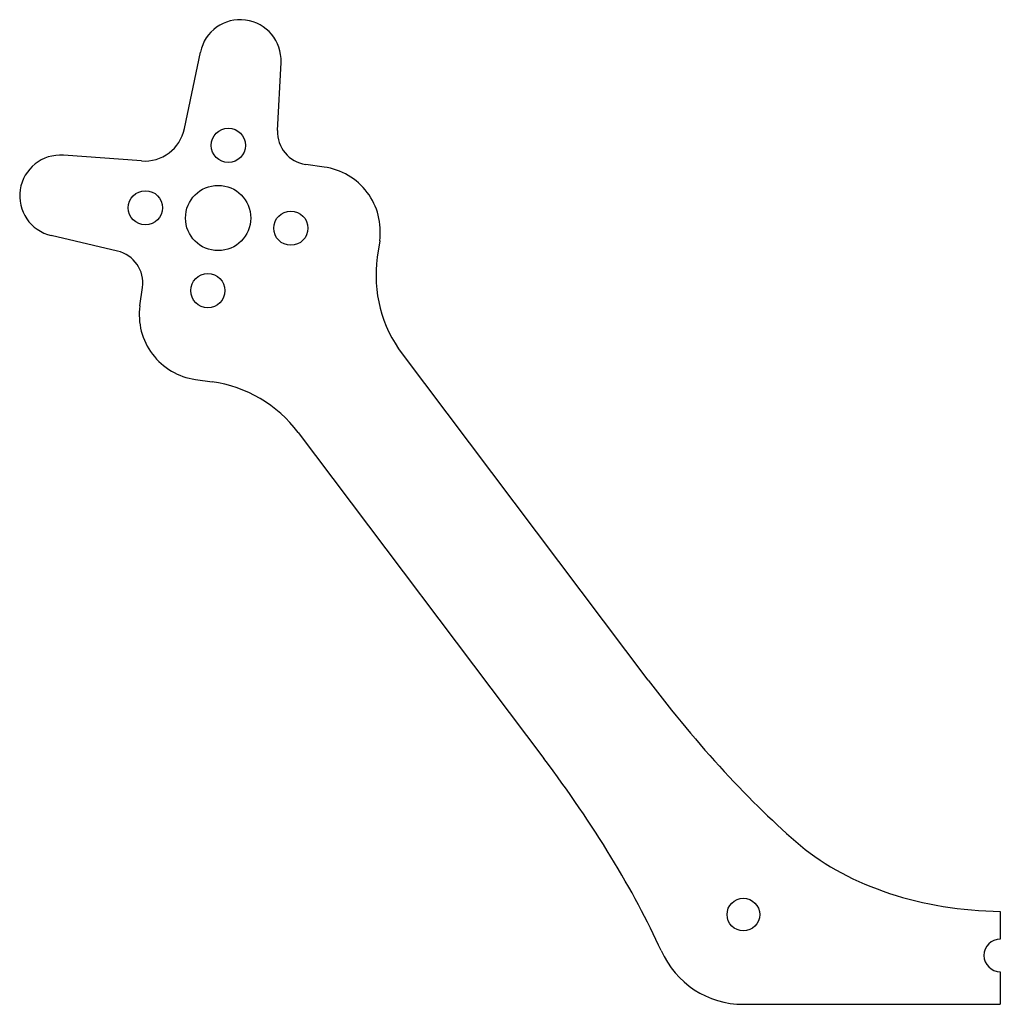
# Model space of a CAD drawing. Header units: millimetres. Extents: x -44.4 to 15.7, y -5.5 to 54.9.
import ezdxf

# ---------------------------------------------------------------- set-up
doc = ezdxf.new("R2010")
doc.units = ezdxf.units.MM
doc.layers.get('0').update_dxf_attribs({"linetype": 'CONTINUOUS'})

msp = doc.modelspace()

# ---------------------------------------------------------------- linework, layer by layer
for p, q in [((-34.263, 48.209), (-33.287, 52.9)), ((-28.549, 48.092), (-28.342, 52.266)), ((-36.898, 46.224), (-41.675, 46.578)), ((-25.699, 45.853), (-26.83, 46.012)), ((-38.359, 40.699), (-42.429, 41.651)), ((-22.294, 41.335), (-22.438, 40.316)), ((-36.993, 37.342), (-36.834, 38.473)), ((-5.833, 14.387), (-20.905, 34.388)), ((-33.589, 32.824), (-32.569, 32.681)), ((-27.294, 29.573), (-12.226, 9.578)), ((15.75, 0.2), (15.75, -1.5)), ((15.75, -3.5), (15.75, -5.5)), ((0.006, -5.5), (15.75, -5.5))]:
    msp.add_line(p, q)
for centre, radius in [((-31.571, 47.183), 1.05), ((-32.197, 42.727), 2), ((-36.653, 43.353), 1.05), ((-27.741, 42.101), 1.05), ((-32.828, 38.271), 1.05), ((0, 0), 1)]:
    msp.add_circle(centre, radius)
for centre, radius, start, end in [((-30.839, 52.39), 2.5, -2.84055, 168.2427), ((-36.711, 48.717), 2.5, 265.71007, 348.28993), ((-26.552, 47.993), 2, 177.15922, 262.00007), ((-41.86, 44.085), 2.5, 85.75728, 256.84057), ((-26.255, 41.892), 4, -8, 82.00007), ((-38.815, 38.752), 2, -7.99972, 76.84043), ((-14.516, 39.202), 8, 172, 217), ((-33.032, 36.785), 4, 171.99993, 262), ((-33.683, 24.759), 8, 37, 82), ((15.75, -2.5), 1, 90.00003, 269.99997), ((0, 0), 5.5, 203.62749, 270.06625)]:
    msp.add_arc(centre, radius, start, end)
for centre, major_axis, ratio, start_param, end_param in [((-1.041, 17.998), (13.069, -17.344), 0.276287, -1.570796, -0.88645), ((-17.014, 5.961), (13.069, -17.344), 0.276287, 0.886482, 1.571112), ((15.886, 10.878), (15.919, -0.171), 0.67077, 3.828846, 4.711039)]:
    msp.add_ellipse(centre, major_axis=major_axis, ratio=ratio, start_param=start_param, end_param=end_param)

doc.saveas('drawing.dxf')
